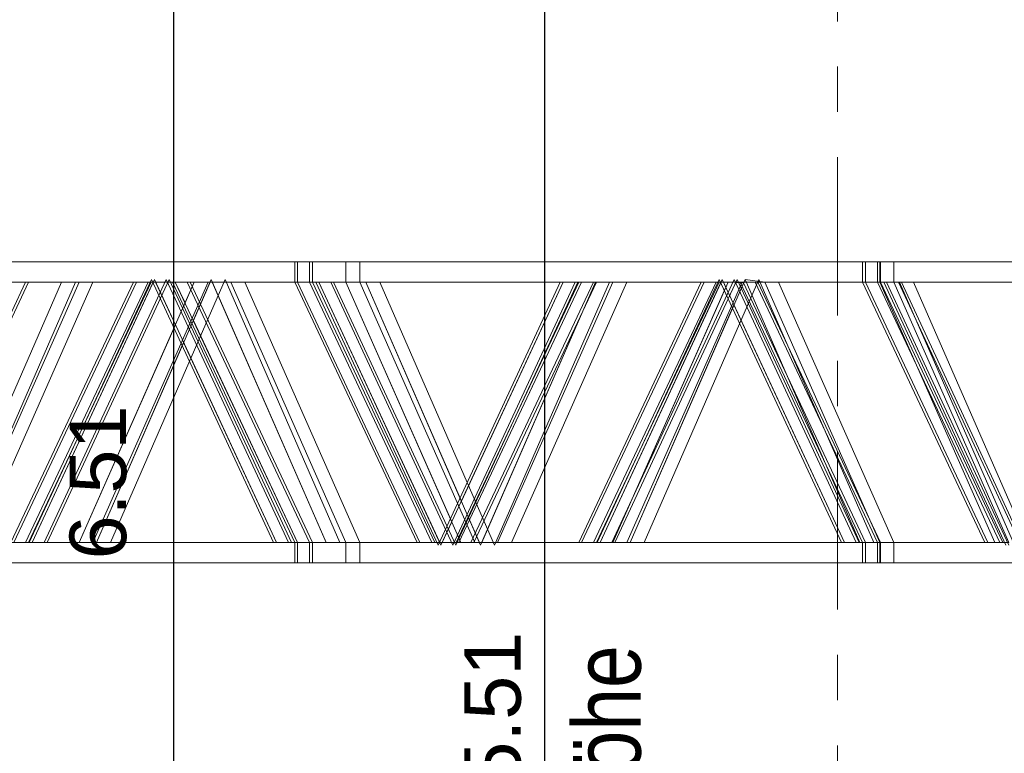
# Model space of a CAD drawing. Header units: metres. Extents: x 1314 to 1415, y -87 to -52.
# Tile 29 of 256: x 1323.54 to 1325.71, y -78.61 to -76.99. Entities that reach past the tile are written whole.
import ezdxf

# ---------------------------------------------------------------- set-up
doc = ezdxf.new("R2010")
doc.units = ezdxf.units.M
doc.header["$PDMODE"] = 65
doc.linetypes.add('AUSGEZOGEN', pattern=[0])
doc.linetypes.add('STRICHPUNKT2_S5', pattern=[0.5, 0.35, -0.05, 0.05, -0.05])
for name, color, linetype, lineweight in [('XR$2$Achsen', 4, 'AUSGEZOGEN', 13), ('XR$2$Möblierung', 4, 'AUSGEZOGEN', 13), ('XR$3$Maßlinie 1_50', 7, 'AUSGEZOGEN', 25)]:
    doc.layers.add(name, color=color, linetype=linetype, lineweight=lineweight)
doc.styles.add('ARIAL', font='arial.ttf')
doc.dimstyles.new('DIMSTYLE_12', dxfattribs={"dimtxt": 0.175, "dimasz": 0.15, "dimexe": 0, "dimexo": 0, "dimgap": 0.0875, "dimtad": 2, "dimrnd": 0.005, "dimzin": 4, "dimdsep": 46, "dimtxsty": 'ARIAL', "dimblk1": 'ALL_ML_KREIS', "dimblk2": 'ALL_ML_KREIS', "dimsah": 1, "dimcen": 0, "dimclrd": 3, "dimclre": 3, "dimclrt": 3, "dimadec": 0, "dimazin": 0, "dimtfac": 1, "dimtdec": 0, "dimtix": 1, "dimtmove": 2, "dimatfit": 3, "dimfxl": 0, "dimtzin": 0, "dimlwd": 0, "dimlwe": 25, "dimarcsym": 0})
doc.dimstyles.new('DIMSTYLE_8', dxfattribs={"dimtxt": 0.125, "dimasz": 0.15, "dimexe": 0, "dimexo": 0, "dimgap": 0.0625, "dimtad": 2, "dimrnd": 0.005, "dimzin": 4, "dimdsep": 46, "dimtxsty": 'ARIAL', "dimblk1": 'ALL_ML_STRICH', "dimblk2": 'ALL_ML_STRICH', "dimsah": 1, "dimcen": 0, "dimclrd": 4, "dimclre": 4, "dimclrt": 4, "dimadec": 0, "dimazin": 0, "dimtfac": 1, "dimtdec": 0, "dimtix": 1, "dimtmove": 2, "dimatfit": 3, "dimfxl": 0, "dimtzin": 0, "dimlwd": 0, "dimlwe": 25, "dimarcsym": 0})
doc.dimstyles.new('DIMSTYLE_9', dxfattribs={"dimtxt": 0.125, "dimasz": 0.15, "dimexe": 0, "dimexo": 0, "dimgap": 0.0625, "dimtad": 2, "dimrnd": 0.005, "dimzin": 4, "dimdsep": 46, "dimtxsty": 'ARIAL', "dimblk1": 'ALL_ML_KREIS', "dimblk2": 'ALL_ML_KREIS', "dimsah": 1, "dimcen": 0, "dimclrd": 3, "dimclre": 3, "dimclrt": 3, "dimadec": 0, "dimazin": 0, "dimtfac": 1, "dimtdec": 0, "dimtix": 1, "dimtmove": 2, "dimatfit": 3, "dimfxl": 0, "dimtzin": 0, "dimlwd": 0, "dimlwe": 25, "dimarcsym": 0})

# ---------------------------------------------------------------- blocks, each defined once
blk = doc.blocks.new('COMPLEXOBJECT_2')
at = {"layer": 'XR$2$Möblierung', "color": 52, "linetype": 'AUSGEZOGEN', "lineweight": 13, "transparency": 33554687}
for p, q in [((1323.5483, -77.5276), (1322.9212, -77.5276)), ((1322.9276, -77.5276), (1323.5548, -77.5276)), ((1323.6662, -77.5276), (1323.0766, -77.5276)), ((1323.1075, -77.5276), (1323.697, -77.5276)), ((1323.5155, -77.5276), (1324.1426, -77.5276)), ((1323.5219, -77.5276), (1323.6662, -77.5276)), ((1324.1491, -77.5276), (1323.5219, -77.5276)), ((1324.1755, -77.5276), (1323.5483, -77.5276)), ((1323.5548, -77.5276), (1324.1819, -77.5276)), ((1324.2557, -77.5276), (1323.6662, -77.5276)), ((1323.6662, -77.5276), (1324.1491, -77.5276)), ((1323.697, -77.5276), (1324.2865, -77.5276)), ((1324.1426, -77.5276), (1324.7698, -77.5276)), ((1324.1426, -77.5724), (1324.1426, -77.5276)), ((1324.1491, -77.5276), (1324.2557, -77.5276)), ((1324.7762, -77.5276), (1324.1491, -77.5276)), ((1324.1491, -77.5724), (1324.1491, -77.5276)), ((1324.8026, -77.5276), (1324.1755, -77.5276)), ((1324.1755, -77.5724), (1324.1755, -77.5276)), ((1324.1819, -77.5276), (1324.8091, -77.5276)), ((1324.1819, -77.5724), (1324.1819, -77.5276)), ((1324.8452, -77.5276), (1324.2557, -77.5276)), ((1324.2557, -77.5276), (1324.7762, -77.5276)), ((1324.2557, -77.5724), (1324.2557, -77.5276)), ((1324.2865, -77.5276), (1324.8761, -77.5276)), ((1324.2865, -77.5724), (1324.2865, -77.5276)), ((1324.7698, -77.5276), (1325.3969, -77.5276)), ((1324.7762, -77.5276), (1324.8452, -77.5276)), ((1325.4034, -77.5276), (1324.7762, -77.5276)), ((1325.4298, -77.5276), (1324.8026, -77.5276)), ((1324.8091, -77.5276), (1325.4362, -77.5276)), ((1325.4347, -77.5276), (1324.8452, -77.5276)), ((1324.8452, -77.5276), (1325.4034, -77.5276)), ((1324.8761, -77.5276), (1325.4656, -77.5276)), ((1325.3969, -77.5276), (1325.3969, -77.5724)), ((1325.3969, -77.5276), (1326.0241, -77.5276)), ((1325.4034, -77.5276), (1325.4347, -77.5276)), ((1326.0305, -77.5276), (1325.4034, -77.5276)), ((1325.4034, -77.5276), (1325.4034, -77.5724)), ((1326.0569, -77.5276), (1325.4298, -77.5276)), ((1325.4298, -77.5276), (1325.4298, -77.5724)), ((1326.0242, -77.5276), (1325.4347, -77.5276)), ((1325.4347, -77.5276), (1325.4347, -77.5724)), ((1325.4362, -77.5276), (1326.0633, -77.5276)), ((1325.4362, -77.5276), (1325.4362, -77.5724)), ((1325.4656, -77.5276), (1326.0551, -77.5276)), ((1325.4656, -77.5276), (1325.4656, -77.5724)), ((1323.1205, -77.5724), (1323.6278, -77.5724)), ((1323.6587, -77.5724), (1323.1514, -77.5724)), ((1323.2775, -78.1478), (1323.5483, -77.5724)), ((1323.2839, -78.1478), (1323.5548, -77.5724)), ((1323.6278, -77.5724), (1323.3742, -78.1535)), ((1323.3766, -78.1478), (1323.6278, -77.5724)), ((1323.405, -78.1535), (1323.6587, -77.5724)), ((1323.4115, -78.1478), (1323.6662, -77.5724)), ((1323.697, -77.5724), (1323.4424, -78.1478)), ((1323.5155, -78.1478), (1323.7864, -77.5724)), ((1323.7864, -77.5724), (1323.5155, -77.5724)), ((1323.5219, -78.1478), (1323.7928, -77.5724)), ((1323.6278, -77.5724), (1323.5219, -77.5724)), ((1323.5219, -77.5724), (1323.7928, -77.5724)), ((1323.8192, -77.5724), (1323.5483, -78.1478)), ((1323.5483, -77.5724), (1323.8192, -77.5724)), ((1323.5548, -77.5724), (1323.8257, -77.5724)), ((1323.8257, -77.5724), (1323.5548, -78.1478)), ((1323.8261, -77.5667), (1323.5563, -78.1478)), ((1323.8326, -77.5667), (1323.5628, -78.1478)), ((1323.8299, -77.5724), (1323.5628, -78.1478)), ((1323.5892, -78.1478), (1323.859, -77.5667)), ((1323.5956, -78.1478), (1323.8654, -77.5667)), ((1323.6662, -77.5724), (1323.6278, -77.5724)), ((1323.6662, -77.5724), (1323.9208, -77.5724)), ((1323.9208, -77.5724), (1323.6662, -78.1478)), ((1323.7928, -77.5724), (1323.6662, -77.5724)), ((1323.697, -78.1478), (1323.9517, -77.5724)), ((1323.9517, -77.5724), (1323.697, -77.5724)), ((1323.7045, -78.1478), (1323.9581, -77.5667)), ((1323.989, -77.5667), (1323.7354, -78.1478)), ((1323.7928, -77.5724), (1323.8788, -77.5724)), ((1324.0959, -78.1478), (1323.8261, -77.5667)), ((1323.8352, -77.5724), (1323.8299, -77.5724)), ((1324.1024, -78.1478), (1323.8326, -77.5667)), ((1323.879, -77.6667), (1323.8352, -77.5724)), ((1323.859, -77.5667), (1324.1288, -78.1478)), ((1323.8654, -77.5667), (1324.1352, -78.1478)), ((1324.1426, -77.5724), (1323.8724, -77.5724)), ((1323.8724, -77.5724), (1324.1426, -78.1478)), ((1323.9208, -77.5724), (1323.8788, -77.5724)), ((1323.8788, -77.5724), (1323.9004, -77.6184)), ((1323.8788, -77.5724), (1324.1491, -77.5724)), ((1323.8788, -77.5724), (1324.1491, -78.1478)), ((1323.9004, -77.6184), (1323.9208, -77.5724)), ((1324.1755, -78.1478), (1323.9052, -77.5724)), ((1323.9052, -77.5724), (1324.1755, -77.5724)), ((1324.1819, -78.1478), (1323.9117, -77.5724)), ((1323.9117, -77.5724), (1324.1819, -77.5724)), ((1323.9557, -77.5724), (1323.9187, -77.6572)), ((1324.0016, -77.5724), (1323.9208, -77.5724)), ((1323.9606, -77.5724), (1323.9557, -77.5724)), ((1323.9581, -77.5667), (1324.2118, -78.1478)), ((1324.2118, -78.1478), (1323.9606, -77.5724)), ((1324.2426, -78.1478), (1323.989, -77.5667)), ((1324.2557, -78.1478), (1324.0016, -77.5724)), ((1324.0016, -77.5724), (1324.2557, -77.5724)), ((1324.1491, -77.5724), (1324.0016, -77.5724)), ((1324.2865, -77.5724), (1324.0325, -77.5724)), ((1324.0325, -77.5724), (1324.2865, -78.1478)), ((1324.4129, -78.1478), (1324.1426, -77.5724)), ((1324.4193, -78.1478), (1324.1491, -77.5724)), ((1324.1491, -77.5724), (1324.1958, -77.5724)), ((1324.1755, -77.5724), (1324.4457, -78.1478)), ((1324.1819, -77.5724), (1324.4522, -78.1478)), ((1324.729, -77.5724), (1324.1893, -77.5724)), ((1324.1893, -77.5724), (1324.4591, -78.1535)), ((1324.1958, -77.5724), (1324.463, -78.1478)), ((1324.2557, -77.5724), (1324.1958, -77.5724)), ((1324.1958, -77.5724), (1324.7354, -77.5724)), ((1324.1958, -77.5724), (1324.4656, -78.1535)), ((1324.492, -78.1535), (1324.2222, -77.5724)), ((1324.2222, -77.5724), (1324.7618, -77.5724)), ((1324.4984, -78.1535), (1324.2286, -77.5724)), ((1324.2286, -77.5724), (1324.7682, -77.5724)), ((1324.2557, -77.5724), (1324.5097, -78.1478)), ((1324.4895, -78.102), (1324.2557, -77.5724)), ((1324.2996, -77.5724), (1324.2557, -77.5724)), ((1325.1347, -77.5724), (1324.2557, -77.5724)), ((1324.2557, -77.5724), (1325.1331, -77.5724)), ((1324.5406, -78.1478), (1324.2865, -77.5724)), ((1324.5532, -78.1535), (1324.2996, -77.5724)), ((1324.2996, -77.5724), (1324.8068, -77.5724)), ((1324.2996, -77.5724), (1324.5107, -78.0563)), ((1324.7354, -77.5724), (1324.2996, -77.5724)), ((1324.8377, -77.5724), (1324.3304, -77.5724)), ((1324.3304, -77.5724), (1324.5841, -78.1535)), ((1324.4591, -78.1535), (1324.729, -77.5724)), ((1324.4656, -78.1535), (1324.7354, -77.5724)), ((1324.7618, -77.5724), (1324.492, -78.1535)), ((1324.7682, -77.5724), (1324.4984, -78.1535)), ((1324.7698, -77.5724), (1324.4989, -78.1478)), ((1324.7762, -77.5724), (1324.5053, -78.1478)), ((1324.5107, -78.0563), (1324.7354, -77.5724)), ((1324.7762, -77.5724), (1324.5289, -78.0978)), ((1324.5317, -78.1478), (1324.8026, -77.5724)), ((1324.5382, -78.1478), (1324.8091, -77.5724)), ((1324.8068, -77.5724), (1324.5532, -78.1535)), ((1324.5557, -78.1478), (1324.8068, -77.5724)), ((1324.5841, -78.1535), (1324.8377, -77.5724)), ((1324.5906, -78.1478), (1324.8452, -77.5724)), ((1324.8761, -77.5724), (1324.6214, -78.1478)), ((1324.7354, -77.5724), (1324.7762, -77.5724)), ((1324.7698, -78.1478), (1325.0407, -77.5724)), ((1325.0407, -77.5724), (1324.7698, -77.5724)), ((1324.8068, -77.5724), (1324.7762, -77.5724)), ((1324.7762, -78.1478), (1325.0471, -77.5724)), ((1324.7762, -77.5724), (1325.0471, -77.5724)), ((1325.0735, -77.5724), (1324.8026, -78.1478)), ((1324.8026, -77.5724), (1325.0735, -77.5724)), ((1324.8452, -77.5724), (1324.8068, -77.5724)), ((1324.8091, -77.5724), (1325.0799, -77.5724)), ((1325.0799, -77.5724), (1324.8091, -78.1478)), ((1325.0804, -77.5667), (1324.8106, -78.1478)), ((1325.0869, -77.5667), (1324.817, -78.1478)), ((1325.0842, -77.5724), (1324.817, -78.1478)), ((1324.8434, -78.1478), (1325.1133, -77.5667)), ((1324.8452, -77.5724), (1325.0998, -77.5724)), ((1325.0998, -77.5724), (1324.8452, -78.1478)), ((1325.0471, -77.5724), (1324.8452, -77.5724)), ((1324.8499, -78.1478), (1325.1197, -77.5667)), ((1324.8761, -78.1478), (1325.1307, -77.5724)), ((1325.1307, -77.5724), (1324.8761, -77.5724)), ((1324.8835, -78.1478), (1325.1372, -77.5667)), ((1325.168, -77.5667), (1324.9144, -78.1478)), ((1325.0471, -77.5724), (1325.0998, -77.5724)), ((1325.3502, -78.1478), (1325.0804, -77.5667)), ((1325.0895, -77.5724), (1325.0842, -77.5724)), ((1325.3567, -78.1478), (1325.0869, -77.5667)), ((1325.0948, -77.5838), (1325.0895, -77.5724)), ((1325.1331, -77.5724), (1325.0998, -77.5724)), ((1325.0998, -77.5724), (1325.1339, -77.5741)), ((1325.1133, -77.5667), (1325.3831, -78.1478)), ((1325.1197, -77.5667), (1325.3895, -78.1478)), ((1325.1267, -77.5724), (1325.3969, -78.1478)), ((1325.3969, -77.5724), (1325.1267, -77.5724)), ((1325.1807, -77.5724), (1325.1331, -77.5724)), ((1325.1331, -77.5724), (1325.4034, -77.5724)), ((1325.1339, -77.5741), (1325.1331, -77.5724)), ((1325.1331, -77.5724), (1325.1347, -77.5724)), ((1325.1331, -77.5724), (1325.4034, -78.1478)), ((1325.1372, -77.5667), (1325.3908, -78.1478)), ((1325.1807, -77.5724), (1325.1372, -77.5667)), ((1325.1372, -77.5667), (1325.1396, -77.5724)), ((1325.1396, -77.5724), (1325.1807, -77.5724)), ((1325.4298, -78.1478), (1325.1595, -77.5724)), ((1325.1595, -77.5724), (1325.4298, -77.5724)), ((1325.4362, -78.1478), (1325.1659, -77.5724)), ((1325.1659, -77.5724), (1325.4362, -77.5724)), ((1325.4217, -78.1478), (1325.168, -77.5667)), ((1325.4347, -78.1478), (1325.1807, -77.5724)), ((1325.1807, -77.5724), (1325.4347, -77.5724)), ((1325.4034, -77.5724), (1325.1807, -77.5724)), ((1325.4656, -77.5724), (1325.2115, -77.5724)), ((1325.2115, -77.5724), (1325.4656, -78.1478)), ((1325.6672, -78.1478), (1325.3969, -77.5724)), ((1325.6736, -78.1478), (1325.4034, -77.5724)), ((1325.4034, -77.5724), (1325.4347, -77.5724)), ((1325.4298, -77.5724), (1325.7, -78.1478)), ((1325.4347, -77.5724), (1325.6887, -78.1478)), ((1325.4362, -77.5724), (1325.7065, -78.1478)), ((1325.9832, -77.5724), (1325.4436, -77.5724)), ((1325.4436, -77.5724), (1325.7134, -78.1535)), ((1325.9897, -77.5724), (1325.4501, -77.5724)), ((1325.4501, -77.5724), (1325.7199, -78.1535)), ((1325.4786, -77.5724), (1325.4501, -77.5724)), ((1325.7196, -78.1478), (1325.4656, -77.5724)), ((1325.7463, -78.1535), (1325.4765, -77.5724)), ((1325.4765, -77.5724), (1326.0161, -77.5724)), ((1325.7322, -78.1535), (1325.4786, -77.5724)), ((1325.4786, -77.5724), (1325.9858, -77.5724)), ((1325.7527, -78.1535), (1325.4829, -77.5724)), ((1325.4829, -77.5724), (1326.0225, -77.5724)), ((1326.0167, -77.5724), (1325.5095, -77.5724)), ((1325.5095, -77.5724), (1325.7631, -78.1535)), ((1324.8452, -78.1478), (1325.0948, -77.5838)), ((1325.1128, -77.6226), (1324.8835, -78.1478)), ((1325.3567, -78.1478), (1325.1128, -77.6226)), ((1323.9187, -77.6572), (1324.1491, -78.1478)), ((1323.6662, -78.1478), (1323.879, -77.6667)), ((1323.8973, -77.7061), (1323.7045, -78.1478)), ((1324.1024, -78.1478), (1323.8973, -77.7061)), ((1324.4682, -78.1478), (1324.4895, -78.102)), ((1324.5289, -78.0978), (1324.5507, -78.1478)), ((1323.5483, -78.1478), (1323.2775, -78.1478)), ((1323.5548, -78.1478), (1323.2839, -78.1478)), ((1323.6662, -78.1478), (1323.4115, -78.1478)), ((1323.4424, -78.1478), (1323.697, -78.1478)), ((1323.5628, -78.1478), (1323.5219, -78.1478)), ((1324.0959, -78.1478), (1323.5563, -78.1478)), ((1323.5628, -78.1478), (1323.6662, -78.1478)), ((1324.1024, -78.1478), (1323.5628, -78.1478)), ((1324.1288, -78.1478), (1323.5892, -78.1478)), ((1324.1352, -78.1478), (1323.5956, -78.1478)), ((1323.6662, -78.1478), (1323.7045, -78.1478)), ((1324.2118, -78.1478), (1323.7045, -78.1478)), ((1323.7045, -78.1478), (1324.1024, -78.1478)), ((1323.7354, -78.1478), (1324.2426, -78.1478)), ((1324.1491, -78.1478), (1324.1024, -78.1478)), ((1324.4129, -78.1478), (1324.1426, -78.1478)), ((1324.1426, -78.1926), (1324.1426, -78.1478)), ((1324.1491, -78.1478), (1324.2118, -78.1478)), ((1324.4193, -78.1478), (1324.1491, -78.1478)), ((1324.1491, -78.1926), (1324.1491, -78.1478)), ((1324.4457, -78.1478), (1324.1755, -78.1478)), ((1324.1755, -78.1926), (1324.1755, -78.1478)), ((1324.4522, -78.1478), (1324.1819, -78.1478)), ((1324.1819, -78.1926), (1324.1819, -78.1478)), ((1324.2118, -78.1478), (1324.2557, -78.1478)), ((1324.5097, -78.1478), (1324.2557, -78.1478)), ((1324.2557, -78.1478), (1324.4193, -78.1478)), ((1324.2557, -78.1926), (1324.2557, -78.1478)), ((1324.2865, -78.1478), (1324.5406, -78.1478)), ((1324.2865, -78.1926), (1324.2865, -78.1478)), ((1324.5053, -78.1478), (1324.4193, -78.1478)), ((1324.463, -78.1478), (1324.4682, -78.1478)), ((1324.7698, -78.1478), (1324.4989, -78.1478)), ((1324.5076, -78.1431), (1324.5053, -78.1478)), ((1324.5053, -78.1478), (1324.5097, -78.1478)), ((1324.7762, -78.1478), (1324.5053, -78.1478)), ((1324.5097, -78.1478), (1324.5076, -78.1431)), ((1324.5097, -78.1478), (1324.5906, -78.1478)), ((1324.8026, -78.1478), (1324.5317, -78.1478)), ((1324.8091, -78.1478), (1324.5382, -78.1478)), ((1324.5507, -78.1478), (1324.5557, -78.1478)), ((1324.8452, -78.1478), (1324.5906, -78.1478)), ((1324.5906, -78.1478), (1324.7762, -78.1478)), ((1324.6214, -78.1478), (1324.8761, -78.1478)), ((1324.817, -78.1478), (1324.7762, -78.1478)), ((1325.3502, -78.1478), (1324.8106, -78.1478)), ((1324.817, -78.1478), (1324.8452, -78.1478)), ((1325.3567, -78.1478), (1324.817, -78.1478)), ((1325.3831, -78.1478), (1324.8434, -78.1478)), ((1324.8452, -78.1478), (1324.8835, -78.1478)), ((1325.3895, -78.1478), (1324.8499, -78.1478)), ((1325.3908, -78.1478), (1324.8835, -78.1478)), ((1324.8835, -78.1478), (1325.3567, -78.1478)), ((1324.9144, -78.1478), (1325.4217, -78.1478)), ((1325.3908, -78.1478), (1325.3567, -78.1478)), ((1325.3969, -78.1478), (1325.3969, -78.1926)), ((1325.6672, -78.1478), (1325.3969, -78.1478)), ((1325.6736, -78.1478), (1325.4034, -78.1478)), ((1325.4034, -78.1478), (1325.4347, -78.1478)), ((1325.4034, -78.1478), (1325.4034, -78.1926)), ((1325.7, -78.1478), (1325.4298, -78.1478)), ((1325.4298, -78.1478), (1325.4298, -78.1926)), ((1325.6887, -78.1478), (1325.4347, -78.1478)), ((1325.4347, -78.1478), (1325.6736, -78.1478)), ((1325.4347, -78.1478), (1325.4347, -78.1926)), ((1325.7065, -78.1478), (1325.4362, -78.1478)), ((1325.4362, -78.1478), (1325.4362, -78.1926)), ((1325.4656, -78.1478), (1325.7196, -78.1478)), ((1325.4656, -78.1478), (1325.4656, -78.1926)), ((1325.6887, -78.1478), (1325.6736, -78.1478)), ((1324.1426, -78.1926), (1322.8884, -78.1926)), ((1324.1491, -78.1926), (1322.8948, -78.1926)), ((1322.9212, -78.1926), (1323.5483, -78.1926)), ((1324.1755, -78.1926), (1322.9212, -78.1926)), ((1322.9276, -78.1926), (1323.5548, -78.1926)), ((1324.1819, -78.1926), (1322.9276, -78.1926)), ((1323.0766, -78.1926), (1323.6662, -78.1926)), ((1324.2865, -78.1926), (1323.1075, -78.1926)), ((1323.697, -78.1926), (1323.1075, -78.1926)), ((1323.5155, -78.1926), (1324.1426, -78.1926)), ((1323.6662, -78.1926), (1323.5219, -78.1926)), ((1323.5483, -78.1926), (1324.1755, -78.1926)), ((1323.5548, -78.1926), (1324.1819, -78.1926)), ((1323.6662, -78.1926), (1324.2557, -78.1926)), ((1324.1491, -78.1926), (1323.6662, -78.1926)), ((1323.697, -78.1926), (1324.2865, -78.1926)), ((1325.3969, -78.1926), (1324.1426, -78.1926)), ((1324.1426, -78.1926), (1324.7698, -78.1926)), ((1324.2557, -78.1926), (1324.1491, -78.1926)), ((1324.7762, -78.1926), (1324.1491, -78.1926)), ((1325.4034, -78.1926), (1324.1491, -78.1926)), ((1324.1755, -78.1926), (1324.8026, -78.1926)), ((1325.4298, -78.1926), (1324.1755, -78.1926)), ((1324.1819, -78.1926), (1324.8091, -78.1926)), ((1325.4362, -78.1926), (1324.1819, -78.1926)), ((1324.2557, -78.1926), (1324.8452, -78.1926)), ((1324.7762, -78.1926), (1324.2557, -78.1926)), ((1325.4656, -78.1926), (1324.2865, -78.1926)), ((1324.2865, -78.1926), (1324.8761, -78.1926)), ((1324.7698, -78.1926), (1325.3969, -78.1926)), ((1324.8452, -78.1926), (1324.7762, -78.1926)), ((1324.8026, -78.1926), (1325.4298, -78.1926)), ((1324.8091, -78.1926), (1325.4362, -78.1926)), ((1324.8452, -78.1926), (1325.4347, -78.1926)), ((1325.4034, -78.1926), (1324.8452, -78.1926)), ((1324.8761, -78.1926), (1325.4656, -78.1926)), ((1326.6512, -78.1926), (1325.3969, -78.1926)), ((1325.3969, -78.1926), (1326.0241, -78.1926)), ((1325.4347, -78.1926), (1325.4034, -78.1926)), ((1326.0305, -78.1926), (1325.4034, -78.1926)), ((1326.6576, -78.1926), (1325.4034, -78.1926)), ((1325.4298, -78.1926), (1326.0569, -78.1926)), ((1326.684, -78.1926), (1325.4298, -78.1926)), ((1325.4347, -78.1926), (1326.0242, -78.1926)), ((1326.6137, -78.1926), (1325.4347, -78.1926)), ((1325.4362, -78.1926), (1326.0633, -78.1926)), ((1326.6905, -78.1926), (1325.4362, -78.1926)), ((1326.6446, -78.1926), (1325.4656, -78.1926)), ((1325.4656, -78.1926), (1326.0551, -78.1926))]:
    blk.add_line(p, q, dxfattribs=at)
blk = doc.blocks.new('ALL_ML_STRICH')
at = {"color": 0, "linetype": 'ByBlock', "lineweight": -2}
for p, q in [((0, -0.5), (0, 0.5)), ((-0.3, -0.3), (0.3, 0.3)), ((-1, 0), (0.5, 0))]:
    blk.add_line(p, q, dxfattribs=at)
blk = doc.blocks.new('*D90')
at = {"layer": 'DEFPOINTS', "color": 4, "linetype": 'AUSGEZOGEN', "lineweight": 25, "transparency": 33554687}
for p in [(1325.3417, -74.7811), (1323.8755, -81.2911), (1325.4097, -81.2911)]:
    blk.add_point(p, dxfattribs=at)
at = {"layer": 'XR$3$Maßlinie 1_50', "color": 4, "linetype": 'AUSGEZOGEN', "lineweight": -2, "transparency": 33554687}
for p, q in [((1324.0755, -74.7811), (1323.8755, -74.7811)), ((1323.8755, -81.2911), (1323.8755, -74.7811)), ((1324.0755, -81.2911), (1323.8755, -81.2911))]:
    blk.add_line(p, q, dxfattribs=at)
at = {"layer": 'XR$3$Maßlinie 1_50', "color": 4, "linetype": 'AUSGEZOGEN', "lineweight": 25, "transparency": 33554687, "xscale": 0.15, "yscale": 0.15, "zscale": 0.15}
for p, rotation in [((1323.8755, -74.7811), 90), ((1323.8755, -81.2911), 270)]:
    blk.add_blockref('ALL_ML_STRICH', p, dxfattribs=dict(at, rotation=rotation))
at = {"layer": 'XR$3$Maßlinie 1_50', "color": 4, "linetype": 'AUSGEZOGEN', "lineweight": 25, "transparency": 33554687, "insert": (1323.7087, -78.0151), "char_height": 0.125, "width": 0.5, "attachment_point": 5, "rotation": 90, "style": 'ARIAL'}
blk.add_mtext('\\A1;{\\A1;{6.51\\H0.082500;\\S^ ;}}', dxfattribs=at)
blk = doc.blocks.new('ALL_ML_KREIS')
at = {"color": 0, "linetype": 'ByBlock', "lineweight": -2}
for p, q in [((0, -0.5), (0, 0.5)), ((-1, 0), (0.5, 0))]:
    blk.add_line(p, q, dxfattribs=at)
blk.add_circle((0, 0), 0.15, dxfattribs=at)
blk = doc.blocks.new('*D91')
at = {"layer": 'DEFPOINTS', "color": 3, "linetype": 'AUSGEZOGEN', "lineweight": 25, "transparency": 33554687}
for p in [(1326.0412, -75.7811), (1324.6949, -81.2911), (1326.2292, -81.2911)]:
    blk.add_point(p, dxfattribs=at)
at = {"layer": 'XR$3$Maßlinie 1_50', "color": 3, "linetype": 'AUSGEZOGEN', "lineweight": -2, "transparency": 33554687}
for p, q in [((1324.9949, -75.7811), (1324.6949, -75.7811)), ((1324.6949, -81.2911), (1324.6949, -75.7811)), ((1324.9949, -81.2911), (1324.6949, -81.2911))]:
    blk.add_line(p, q, dxfattribs=at)
at = {"layer": 'XR$3$Maßlinie 1_50', "color": 3, "linetype": 'AUSGEZOGEN', "lineweight": 25, "transparency": 33554687, "xscale": 0.15, "yscale": 0.15, "zscale": 0.15}
for p, rotation in [((1324.6949, -75.7811), 90), ((1324.6949, -81.2911), 270)]:
    blk.add_blockref('ALL_ML_KREIS', p, dxfattribs=dict(at, rotation=rotation))
at = {"layer": 'XR$3$Maßlinie 1_50', "color": 3, "linetype": 'AUSGEZOGEN', "lineweight": 25, "transparency": 33554687, "insert": (1324.5803, -78.5151), "char_height": 0.125, "width": 0.5, "attachment_point": 5, "rotation": 90, "style": 'ARIAL'}
blk.add_mtext('\\A1;{\\A1;{5.51\\H0.082500;\\S^ ;}}', dxfattribs=at)
blk = doc.blocks.new('*D100')
at = {"layer": 'DEFPOINTS', "color": 3, "linetype": 'AUSGEZOGEN', "lineweight": 25, "transparency": 33554687}
for p in [(1318.1917, -74.2409), (1332.4917, -75.3797), (1318.1917, -83.7271)]:
    blk.add_point(p, dxfattribs=at)
at = {"layer": 'XR$3$Maßlinie 1_50', "color": 3, "linetype": 'AUSGEZOGEN', "lineweight": -2, "transparency": 33554687}
for p, q in [((1318.1917, -83.4271), (1318.1917, -83.7271)), ((1332.4917, -83.4271), (1332.4917, -83.7271)), ((1318.1917, -83.7271), (1332.4917, -83.7271))]:
    blk.add_line(p, q, dxfattribs=at)
at = {"layer": 'XR$3$Maßlinie 1_50', "color": 3, "linetype": 'AUSGEZOGEN', "lineweight": 25, "transparency": 33554687, "xscale": 0.15, "yscale": 0.15, "zscale": 0.15, "rotation": 180}
blk.add_blockref('ALL_ML_KREIS', (1318.1917, -83.7271), dxfattribs=at)
at = {"layer": 'XR$3$Maßlinie 1_50', "color": 3, "linetype": 'AUSGEZOGEN', "lineweight": 25, "transparency": 33554687, "xscale": 0.15, "yscale": 0.15, "zscale": 0.15}
blk.add_blockref('ALL_ML_KREIS', (1332.4917, -83.7271), dxfattribs=at)
at = {"layer": 'XR$3$Maßlinie 1_50', "color": 3, "linetype": 'AUSGEZOGEN', "lineweight": 25, "transparency": 33554687, "insert": (1325.3461, -83.6124), "char_height": 0.125, "width": 0.625, "attachment_point": 5, "style": 'ARIAL'}
blk.add_mtext('\\A1;{\\A1;{14.30\\H0.082500;\\S^ ;}}', dxfattribs=at)
blk = doc.blocks.new('*D103')
at = {"layer": 'DEFPOINTS', "color": 3, "linetype": 'AUSGEZOGEN', "lineweight": 25, "transparency": 33554687}
for p in [(1332.4917, -77.3423), (1318.1917, -77.5418), (1318.1917, -84.3412)]:
    blk.add_point(p, dxfattribs=at)
at = {"layer": 'XR$3$Maßlinie 1_50', "color": 3, "linetype": 'AUSGEZOGEN', "lineweight": -2, "transparency": 33554687}
for p, q in [((1318.1917, -84.0412), (1318.1917, -84.3412)), ((1332.4917, -84.0412), (1332.4917, -84.3412)), ((1318.1917, -84.3412), (1332.4917, -84.3412))]:
    blk.add_line(p, q, dxfattribs=at)
at = {"layer": 'XR$3$Maßlinie 1_50', "color": 3, "linetype": 'AUSGEZOGEN', "lineweight": 25, "transparency": 33554687, "xscale": 0.15, "yscale": 0.15, "zscale": 0.15, "rotation": 180}
blk.add_blockref('ALL_ML_KREIS', (1318.1917, -84.3412), dxfattribs=at)
at = {"layer": 'XR$3$Maßlinie 1_50', "color": 3, "linetype": 'AUSGEZOGEN', "lineweight": 25, "transparency": 33554687, "xscale": 0.15, "yscale": 0.15, "zscale": 0.15}
blk.add_blockref('ALL_ML_KREIS', (1332.4917, -84.3412), dxfattribs=at)
at = {"layer": 'XR$3$Maßlinie 1_50', "color": 3, "linetype": 'AUSGEZOGEN', "lineweight": 25, "transparency": 33554687, "insert": (1325.3481, -84.2007), "char_height": 0.175, "width": 0.875, "attachment_point": 5, "style": 'ARIAL'}
blk.add_mtext('\\A1;{\\fArial|i0|b1;\\A1;{14.30\\H0.115500;\\S^ ;}}', dxfattribs=at)
blk = doc.blocks.new('*D119')
at = {"layer": 'DEFPOINTS', "color": 3, "linetype": 'AUSGEZOGEN', "lineweight": 25, "transparency": 33554687}
for p in [(1318.5917, -77.0472), (1332.0917, -78.1019), (1318.5917, -83.1268)]:
    blk.add_point(p, dxfattribs=at)
at = {"layer": 'XR$3$Maßlinie 1_50', "color": 3, "linetype": 'AUSGEZOGEN', "lineweight": -2, "transparency": 33554687}
for p, q in [((1318.5917, -82.8268), (1318.5917, -83.1268)), ((1332.0917, -82.8218), (1332.0917, -83.1268)), ((1318.5917, -83.1268), (1332.0917, -83.1268))]:
    blk.add_line(p, q, dxfattribs=at)
at = {"layer": 'XR$3$Maßlinie 1_50', "color": 3, "linetype": 'AUSGEZOGEN', "lineweight": 25, "transparency": 33554687, "xscale": 0.15, "yscale": 0.15, "zscale": 0.15, "rotation": 180}
blk.add_blockref('ALL_ML_KREIS', (1318.5917, -83.1268), dxfattribs=at)
at = {"layer": 'XR$3$Maßlinie 1_50', "color": 3, "linetype": 'AUSGEZOGEN', "lineweight": 25, "transparency": 33554687, "xscale": 0.15, "yscale": 0.15, "zscale": 0.15}
blk.add_blockref('ALL_ML_KREIS', (1332.0917, -83.1268), dxfattribs=at)
at = {"layer": 'XR$3$Maßlinie 1_50', "color": 3, "linetype": 'AUSGEZOGEN', "lineweight": 25, "transparency": 33554687, "insert": (1325.3461, -83.0121), "char_height": 0.125, "width": 0.625, "attachment_point": 5, "style": 'ARIAL'}
blk.add_mtext('\\A1;{\\A1;{13.50\\H0.082500;\\S^ ;}}', dxfattribs=at)

msp = doc.modelspace()

# ---------------------------------------------------------------- linework, layer by layer
at = {"layer": 'XR$2$Achsen', "color": 1, "linetype": 'STRICHPUNKT2_S5', "lineweight": 13, "transparency": 33554687}
msp.add_line((1325.3417, -81.5461), (1325.3417, -73.9567), dxfattribs=at)

# ---------------------------------------------------------------- block references
at = {"layer": 'XR$2$Möblierung', "color": 52, "linetype": 'AUSGEZOGEN', "lineweight": 13, "transparency": 33554687}
msp.add_blockref('COMPLEXOBJECT_2', (0, 0), dxfattribs=at)

# ---------------------------------------------------------------- texts
at = {"layer": 'XR$3$Maßlinie 1_50', "color": 7, "linetype": 'AUSGEZOGEN', "lineweight": 25, "transparency": 33554687, "insert": (1324.9521, -79.9223), "char_height": 0.15, "width": 1.600444, "attachment_point": 7, "rotation": 90, "style": 'ARIAL'}
msp.add_mtext('\\W0.81;Fahrzeughallenhöhe', dxfattribs=at)

# ---------------------------------------------------------------- dimensions: what is measured, and where the dimension line sits
at = {"layer": 'XR$3$Maßlinie 1_50', "color": 3, "linetype": 'AUSGEZOGEN', "lineweight": 25, "transparency": 33554687}
for base, p1, p2, dimstyle, picture, middle in [((1332.4917, -83.7271), (1318.1917, -83.4271), (1332.4917, -83.4271), 'DIMSTYLE_9', '*D100', (1325.3461, -83.6124)), ((1332.0917, -83.1268), (1318.5917, -82.8268), (1332.0917, -82.8218), 'DIMSTYLE_9', '*D119', (1325.3461, -83.0121)), ((1332.4917, -84.3412), (1318.1917, -84.0412), (1332.4917, -84.0412), 'DIMSTYLE_12', '*D103', (1325.3481, -84.2007))]:
    dim = msp.add_linear_dim(base=base, p1=p1, p2=p2, dimstyle=dimstyle, override={"dimpost": '<>', "dimclrd": 3, "dimclre": 3, "dimclrt": 3, "dimlwd": 0, "dimlwe": 25}, dxfattribs=at)
    dim.commit()
    dim.dimension.update_dxf_attribs({"geometry": picture, "text_midpoint": middle, "dimtype": 160})
at = {"layer": 'XR$3$Maßlinie 1_50', "color": 4, "linetype": 'AUSGEZOGEN', "lineweight": 25, "transparency": 33554687}
dim = msp.add_linear_dim(base=(1323.8755, -74.7811), p1=(1324.0755, -81.2911), p2=(1324.0755, -74.7811), angle=90, dimstyle='DIMSTYLE_8', override={"dimpost": '<>', "dimclrd": 4, "dimclre": 4, "dimclrt": 4, "dimlwd": 0, "dimlwe": 25}, dxfattribs=at)
dim.commit()
dim.dimension.update_dxf_attribs({"geometry": '*D90', "text_midpoint": (1323.7087, -78.0151), "dimtype": 160})
at = {"layer": 'XR$3$Maßlinie 1_50', "color": 3, "linetype": 'AUSGEZOGEN', "lineweight": 25, "transparency": 33554687}
dim = msp.add_linear_dim(base=(1324.6949, -75.7811), p1=(1324.9949, -81.2911), p2=(1324.9949, -75.7811), angle=90, dimstyle='DIMSTYLE_9', override={"dimpost": '<>', "dimclrd": 3, "dimclre": 3, "dimclrt": 3, "dimlwd": 0, "dimlwe": 25}, dxfattribs=at)
dim.commit()
dim.dimension.update_dxf_attribs({"geometry": '*D91', "text_midpoint": (1324.5803, -78.5151), "dimtype": 160})

doc.saveas('drawing.dxf')
